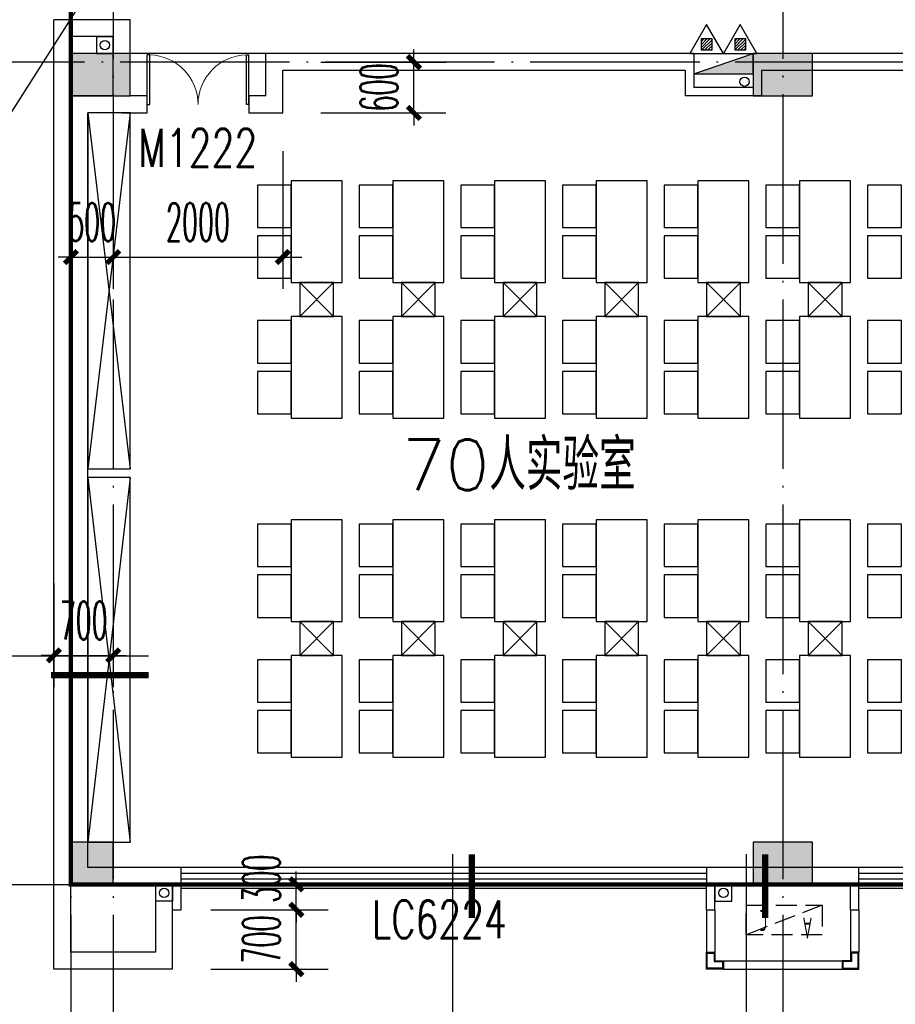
# Model space of a CAD drawing. Extents: x 1779708 to 7299578, y -1121471 to 88434.
# Tile 85 of 256: x 4322462 to 4332796, y -1062258 to -1050643. Entities that reach past the tile are written whole.
import ezdxf

# ---------------------------------------------------------------- set-up
doc = ezdxf.new("R2010")
doc.units = 0
doc.header["$LTSCALE"] = 1000
doc.header["$MEASUREMENT"] = 0
doc.linetypes.add('DASH', pattern=[0.35, 0.25, -0.1])
doc.linetypes.add('DOTE', pattern=[2.42, 2, -0.2, 0.02, -0.2])
doc.layers.get('0').update_dxf_attribs({"linetype": 'CONTINUOUS'})
doc.layers.get('Defpoints').update_dxf_attribs({"linetype": 'CONTINUOUS'})
for name, color, linetype in [('11111111111111111111111111111', 50, 'DASH'), ('DIM_IDEN', 3, 'CONTINUOUS'), ('DIM_LEAD', 3, 'CONTINUOUS'), ('DIM_污水', 3, 'CONTINUOUS'), ('DOTE', 1, 'DOTE'), ('EQUIP_灭火器', 7, 'CONTINUOUS'), ('FUR', 9, 'CONTINUOUS'), ('P_PS_DIM', 1, 'CONTINUOUS'), ('PUB_DIM', 3, 'CONTINUOUS'), ('PUB_TEXT', 7, 'CONTINUOUS'), ('SPACE', 7, 'CONTINUOUS'), ('WALL', 255, 'CONTINUOUS'), ('WINDOW', 2, 'CONTINUOUS'), ('WINDOW_TEXT', 7, 'CONTINUOUS'), ('墙柱', 2, 'CONTINUOUS'), ('室外构件', 4, 'CONTINUOUS'), ('建筑', 31, 'CONTINUOUS'), ('看线', 3, 'CONTINUOUS'), ('空调机位表示', 70, 'CONTINUOUS')]:
    doc.layers.add(name, color=color, linetype=linetype)
doc.styles.add('_TCH_DIM', font='SIMPLEX.shx', dxfattribs={"width": 0.7, "bigfont": 'GBCBIG.shx'})
doc.styles.add('_TCH_DIM_T3', font='SIMPLEX.shx', dxfattribs={"width": 0.494118, "bigfont": 'GBCBIG.shx'})
doc.styles.add('_TCH_SPACE', font='SIMPLEX', dxfattribs={"height": 5, "bigfont": 'GBCBIG'})
doc.styles.add('_TCH_WINDOW', font='SIMPLEX', dxfattribs={"height": 3.5, "bigfont": 'GBCBIG'})
doc.styles.get("Standard").update_dxf_attribs({"font": 'GBENOR', "bigfont": 'GBCBIG'})
doc.dimstyles.new('_TCH_ARCH&&150', dxfattribs={"dimtxt": 446.25, "dimasz": 150, "dimexe": 375, "dimexo": 450, "dimgap": 189.375, "dimtad": 1, "dimdec": 0, "dimzin": 0, "dimdsep": 46, "dimtxsty": '_TCH_DIM_T3', "dimblk": 'ARCHTICK', "dimcen": 0.09, "dimdle": 225, "dimclrt": 7, "dimazin": 2, "dimtfac": 1, "dimtdec": 0, "dimtix": 1, "dimtmove": 2, "dimatfit": 3, "dimfxl": 250, "dimtolj": 1, "dimtzin": 0, "dimarcsym": 0})

# ---------------------------------------------------------------- blocks, each defined once
blk = doc.blocks.new('A$C159220C3')
at = {"layer": 'DOTE'}
for p, q in [((9200, 149200), (9200, 7200)), ((9700, 149200), (9700, 7200)), ((17600, 149200), (17600, 7200)), ((86800, 18900), (7200, 18900)), ((7200, 9200), (86800, 9200))]:
    blk.add_line(p, q, dxfattribs=at)
blk = doc.blocks.new('A$C55827B77')
at = {"layer": 'FUR', "color": 9}
for points in [[(6900, 6300), (7300, 6300), (7300, 6800), (6900, 6800)], [(8100, 6850), (7500, 6850), (7500, 5650), (8100, 5650)], [(8100, 6300), (8500, 6300), (8500, 6800), (8100, 6800)], [(9300, 6850), (8700, 6850), (8700, 5650), (9300, 5650)], [(9300, 6300), (9700, 6300), (9700, 6800), (9300, 6800)], [(10500, 6850), (9900, 6850), (9900, 5650), (10500, 5650)], [(10500, 6300), (10900, 6300), (10900, 6800), (10500, 6800)], [(11700, 6850), (11100, 6850), (11100, 5650), (11700, 5650)], [(11700, 6300), (12100, 6300), (12100, 6800), (11700, 6800)], [(12900, 6850), (12300, 6850), (12300, 5650), (12900, 5650)], [(12900, 6300), (13300, 6300), (13300, 6800), (12900, 6800)], [(14100, 6850), (13500, 6850), (13500, 5650), (14100, 5650)], [(14100, 6300), (14500, 6300), (14500, 6800), (14100, 6800)], [(6900, 5700), (7300, 5700), (7300, 6200), (6900, 6200)], [(8100, 5700), (8500, 5700), (8500, 6200), (8100, 6200)], [(9300, 5700), (9700, 5700), (9700, 6200), (9300, 6200)], [(10500, 5700), (10900, 5700), (10900, 6200), (10500, 6200)], [(11700, 5700), (12100, 5700), (12100, 6200), (11700, 6200)], [(12900, 5700), (13300, 5700), (13300, 6200), (12900, 6200)], [(14100, 5700), (14500, 5700), (14500, 6200), (14100, 6200)], [(8100, 5250), (7500, 5250), (7500, 4050), (8100, 4050)], [(9300, 5250), (8700, 5250), (8700, 4050), (9300, 4050)], [(10500, 5250), (9900, 5250), (9900, 4050), (10500, 4050)], [(11700, 5250), (11100, 5250), (11100, 4050), (11700, 4050)], [(12900, 5250), (12300, 5250), (12300, 4050), (12900, 4050)], [(14100, 5250), (13500, 5250), (13500, 4050), (14100, 4050)], [(6900, 4700), (7300, 4700), (7300, 5200), (6900, 5200)], [(8100, 4700), (8500, 4700), (8500, 5200), (8100, 5200)], [(9300, 4700), (9700, 4700), (9700, 5200), (9300, 5200)], [(10500, 4700), (10900, 4700), (10900, 5200), (10500, 5200)], [(11700, 4700), (12100, 4700), (12100, 5200), (11700, 5200)], [(12900, 4700), (13300, 4700), (13300, 5200), (12900, 5200)], [(14100, 4700), (14500, 4700), (14500, 5200), (14100, 5200)], [(6900, 4100), (7300, 4100), (7300, 4600), (6900, 4600)], [(8100, 4100), (8500, 4100), (8500, 4600), (8100, 4600)], [(9300, 4100), (9700, 4100), (9700, 4600), (9300, 4600)], [(10500, 4100), (10900, 4100), (10900, 4600), (10500, 4600)], [(11700, 4100), (12100, 4100), (12100, 4600), (11700, 4600)], [(12900, 4100), (13300, 4100), (13300, 4600), (12900, 4600)], [(14100, 4100), (14500, 4100), (14500, 4600), (14100, 4600)], [(6900, 2300), (7300, 2300), (7300, 2800), (6900, 2800)], [(8100, 2850), (7500, 2850), (7500, 1650), (8100, 1650)], [(8100, 2300), (8500, 2300), (8500, 2800), (8100, 2800)], [(9300, 2850), (8700, 2850), (8700, 1650), (9300, 1650)], [(9300, 2300), (9700, 2300), (9700, 2800), (9300, 2800)], [(10500, 2850), (9900, 2850), (9900, 1650), (10500, 1650)], [(10500, 2300), (10900, 2300), (10900, 2800), (10500, 2800)], [(11700, 2850), (11100, 2850), (11100, 1650), (11700, 1650)], [(11700, 2300), (12100, 2300), (12100, 2800), (11700, 2800)], [(12900, 2850), (12300, 2850), (12300, 1650), (12900, 1650)], [(12900, 2300), (13300, 2300), (13300, 2800), (12900, 2800)], [(14100, 2850), (13500, 2850), (13500, 1650), (14100, 1650)], [(14100, 2300), (14500, 2300), (14500, 2800), (14100, 2800)], [(6900, 1700), (7300, 1700), (7300, 2200), (6900, 2200)], [(8100, 1700), (8500, 1700), (8500, 2200), (8100, 2200)], [(9300, 1700), (9700, 1700), (9700, 2200), (9300, 2200)], [(10500, 1700), (10900, 1700), (10900, 2200), (10500, 2200)], [(11700, 1700), (12100, 1700), (12100, 2200), (11700, 2200)], [(12900, 1700), (13300, 1700), (13300, 2200), (12900, 2200)], [(14100, 1700), (14500, 1700), (14500, 2200), (14100, 2200)], [(6900, 700), (7300, 700), (7300, 1200), (6900, 1200)], [(8100, 1250), (7500, 1250), (7500, 50), (8100, 50)], [(8100, 700), (8500, 700), (8500, 1200), (8100, 1200)], [(9300, 1250), (8700, 1250), (8700, 50), (9300, 50)], [(9300, 700), (9700, 700), (9700, 1200), (9300, 1200)], [(10500, 1250), (9900, 1250), (9900, 50), (10500, 50)], [(10500, 700), (10900, 700), (10900, 1200), (10500, 1200)], [(11700, 1250), (11100, 1250), (11100, 50), (11700, 50)], [(11700, 700), (12100, 700), (12100, 1200), (11700, 1200)], [(12900, 1250), (12300, 1250), (12300, 50), (12900, 50)], [(12900, 700), (13300, 700), (13300, 1200), (12900, 1200)], [(14100, 1250), (13500, 1250), (13500, 50), (14100, 50)], [(14100, 700), (14500, 700), (14500, 1200), (14100, 1200)], [(6900, 100), (7300, 100), (7300, 600), (6900, 600)], [(8100, 100), (8500, 100), (8500, 600), (8100, 600)], [(9300, 100), (9700, 100), (9700, 600), (9300, 600)], [(10500, 100), (10900, 100), (10900, 600), (10500, 600)], [(11700, 100), (12100, 100), (12100, 600), (11700, 600)], [(12900, 100), (13300, 100), (13300, 600), (12900, 600)], [(14100, 100), (14500, 100), (14500, 600), (14100, 600)]]:
    blk.add_lwpolyline(points, close=True, dxfattribs=at)
for points in [[(7600, 5650), (7600, 5250), (8000, 5250), (8000, 5650), (7600, 5650), (8000, 5250), (7600, 5250), (8000, 5650)], [(8800, 5650), (8800, 5250), (9200, 5250), (9200, 5650), (8800, 5650), (9200, 5250), (8800, 5250), (9200, 5650)], [(10000, 5650), (10000, 5250), (10400, 5250), (10400, 5650), (10000, 5650), (10400, 5250), (10000, 5250), (10400, 5650)], [(11200, 5650), (11200, 5250), (11600, 5250), (11600, 5650), (11200, 5650), (11600, 5250), (11200, 5250), (11600, 5650)], [(12400, 5650), (12400, 5250), (12800, 5250), (12800, 5650), (12400, 5650), (12800, 5250), (12400, 5250), (12800, 5650)], [(13600, 5650), (13600, 5250), (14000, 5250), (14000, 5650), (13600, 5650), (14000, 5250), (13600, 5250), (14000, 5650)], [(7600, 1650), (7600, 1250), (8000, 1250), (8000, 1650), (7600, 1650), (8000, 1250), (7600, 1250), (8000, 1650)], [(8800, 1650), (8800, 1250), (9200, 1250), (9200, 1650), (8800, 1650), (9200, 1250), (8800, 1250), (9200, 1650)], [(10000, 1650), (10000, 1250), (10400, 1250), (10400, 1650), (10000, 1650), (10400, 1250), (10000, 1250), (10400, 1650)], [(11200, 1650), (11200, 1250), (11600, 1250), (11600, 1650), (11200, 1650), (11600, 1250), (11200, 1250), (11600, 1650)], [(12400, 1650), (12400, 1250), (12800, 1250), (12800, 1650), (12400, 1650), (12800, 1250), (12400, 1250), (12800, 1650)], [(13600, 1650), (13600, 1250), (14000, 1250), (14000, 1650), (13600, 1650), (14000, 1250), (13600, 1250), (14000, 1650)]]:
    blk.add_lwpolyline(points, dxfattribs=at)
blk = doc.blocks.new('$TwtSys$00000545')
h = blk.add_hatch()
h.set_pattern_fill('ANSI31', color=256, scale=200, angle=180, style=0)
h.set_pattern_definition([(225, (199409.273, 63921.482), (17.6776695, -17.6776695), [])])
h.paths.add_polyline_path([(65, 174), (-65, 174), (-65, 44), (65, 44)])
for p, q in [((0, 344), (-198, 0)), ((198, 0), (0, 344)), ((-198, 0), (198, 0))]:
    blk.add_line(p, q)
blk.add_lwpolyline([(65, 174), (-65, 174), (-65, 44), (65, 44)], close=True)
blk = doc.blocks.new('A$C46E9187A')
at = {"layer": '空调机位表示', "linetype": 'DASH'}
blk.add_lwpolyline([(0, 0), (0, 350), (900, 350), (900, 0)], close=True, dxfattribs=at)
blk.add_lwpolyline([(0, 0), (900, 350)], dxfattribs=at)
at = {"layer": '空调机位表示', "width": 0.6}
for s, p in [('A', (118, 145)), ('C', (651, 55))]:
    blk.add_text(s, height=250, dxfattribs=at).set_placement(p)
blk = doc.blocks.new('a1')
at = {"layer": '11111111111111111111111111111'}
for p, q in [((59122, 49136), (59122, 48936)), ((59322, 49136), (59122, 49136)), ((59322, 48936), (59322, 49136)), ((59122, 48936), (59322, 48936))]:
    blk.add_line(p, q, dxfattribs=at)
blk = doc.blocks.new('$WINLIB2D$00000001')
at = {"color": 0}
for points in [[(-0.5, 0.5), (-0.5, -0.5)], [(-0.5, 0.5), (0.5, 0.5)], [(0.5, -0.5), (0.5, 0.5)], [(0.5, 0.1667), (-0.5, 0.1667)], [(0.5, -0.1667), (-0.5, -0.1667)], [(-0.5, -0.5), (0.5, -0.5)]]:
    blk.add_lwpolyline(points, dxfattribs=at)
blk = doc.blocks.new('_ArchTick')
at = {"color": 0, "linetype": 'ByBlock', "const_width": 0.4}
blk.add_lwpolyline([(-0.5, -0.5), (0.5, 0.5)], dxfattribs=at)
blk = doc.blocks.new('*D5411')
at = {"layer": 'Defpoints', "color": 0, "transparency": 16777216}
for p in [(4322867, -1056842), (4323567, -1056842), (4323567, -1058142)]:
    blk.add_point(p, dxfattribs=at)
at = {"layer": 'PUB_DIM', "color": 0, "lineweight": -2, "transparency": 16777216}
for p, q in [((4322867, -1057292), (4322867, -1058517)), ((4323567, -1057292), (4323567, -1058517)), ((4322867, -1058142), (4322717, -1058142)), ((4322867, -1058142), (4323567, -1058142)), ((4323567, -1058142), (4323717, -1058142))]:
    blk.add_line(p, q, dxfattribs=at)
at = {"layer": 'PUB_DIM', "color": 0, "lineweight": -2, "transparency": 16777216, "xscale": 150, "yscale": 150, "zscale": 150}
blk.add_blockref('_ArchTick', (4322867, -1058142), dxfattribs=at)
at = {"layer": 'PUB_DIM', "color": 0, "lineweight": -2, "transparency": 16777216, "xscale": 150, "yscale": 150, "zscale": 150, "rotation": 180}
blk.add_blockref('_ArchTick', (4323567, -1058142), dxfattribs=at)
at = {"layer": 'PUB_DIM', "color": 7, "transparency": 16777216, "insert": (4323217, -1057730), "char_height": 446.2, "attachment_point": 5, "style": '_TCH_DIM_T3'}
blk.add_mtext('\\A1;700', dxfattribs=at)
blk = doc.blocks.new('*D6473')
at = {"layer": 'Defpoints', "color": 0, "transparency": 16777216}
for p in [(4324267, -1061143), (4325727, -1061143), (4324267, -1061843)]:
    blk.add_point(p, dxfattribs=at)
at = {"layer": 'PUB_DIM', "color": 0, "lineweight": -2, "transparency": 16777216}
for p, q in [((4325727, -1061143), (4325727, -1060993)), ((4324717, -1061143), (4326102, -1061143)), ((4325727, -1061843), (4325727, -1061143)), ((4324717, -1061843), (4326102, -1061843)), ((4325727, -1061843), (4325727, -1061993))]:
    blk.add_line(p, q, dxfattribs=at)
at = {"layer": 'PUB_DIM', "color": 0, "lineweight": -2, "transparency": 16777216, "xscale": 150, "yscale": 150, "zscale": 150}
for p, rotation in [((4325727, -1061143), 270), ((4325727, -1061843), 90)]:
    blk.add_blockref('_ArchTick', p, dxfattribs=dict(at, rotation=rotation))
at = {"layer": 'PUB_DIM', "color": 7, "transparency": 16777216, "insert": (4325314, -1061493), "char_height": 446.2, "attachment_point": 5, "rotation": 90, "style": '_TCH_DIM_T3'}
blk.add_mtext('\\A1;700', dxfattribs=at)
blk = doc.blocks.new('*D6474')
at = {"layer": 'Defpoints', "color": 0, "transparency": 16777216}
for p in [(4324267, -1060843), (4325727, -1060843), (4324267, -1061143)]:
    blk.add_point(p, dxfattribs=at)
at = {"layer": 'PUB_DIM', "color": 0, "lineweight": -2, "transparency": 16777216}
for p, q in [((4325727, -1060843), (4325727, -1060693)), ((4324717, -1060843), (4326102, -1060843)), ((4325727, -1061143), (4325727, -1060843)), ((4324717, -1061143), (4326102, -1061143)), ((4325727, -1061143), (4325727, -1061293))]:
    blk.add_line(p, q, dxfattribs=at)
at = {"layer": 'PUB_DIM', "color": 0, "lineweight": -2, "transparency": 16777216, "xscale": 150, "yscale": 150, "zscale": 150}
for p, rotation in [((4325727, -1060843), 270), ((4325727, -1061143), 90)]:
    blk.add_blockref('_ArchTick', p, dxfattribs=dict(at, rotation=rotation))
at = {"layer": 'PUB_DIM', "color": 7, "transparency": 16777216, "insert": (4325314, -1060777), "char_height": 446.2, "attachment_point": 5, "rotation": 90, "style": '_TCH_DIM_T3'}
blk.add_mtext('\\A1;300', dxfattribs=at)
blk = doc.blocks.new('$DorLib2D$00000002')
for p, q in [((-0.5, 0), (-0.5, 0.4875)), ((-0.475, 0.4875), (-0.5, 0.4875)), ((-0.475, 0), (-0.475, 0.4875)), ((0.475, 0), (0.475, 0.4875)), ((0.475, 0.4875), (0.5, 0.4875)), ((0.5, 0), (0.5, 0.4875)), ((-0.5, 0), (-0.475, 0)), ((0.5, 0), (0.475, 0))]:
    blk.add_line(p, q)
at = {"lineweight": 13}
for centre, start, end in [((-0.4875, 0), 0, 88.53072), ((0.4875, 0), 91.46928, 180)]:
    blk.add_arc(centre, 0.4875, start, end, dxfattribs=at)
blk = doc.blocks.new('*D6685')
at = {"layer": 'Defpoints', "color": 0, "transparency": 16777216}
for p in [(4323567, -1051743), (4325567, -1051743), (4325567, -1053443)]:
    blk.add_point(p, dxfattribs=at)
at = {"layer": 'PUB_DIM', "color": 0, "lineweight": -2, "transparency": 16777216}
for p, q in [((4323567, -1052193), (4323567, -1053818)), ((4325567, -1052193), (4325567, -1053818)), ((4323342, -1053443), (4325792, -1053443))]:
    blk.add_line(p, q, dxfattribs=at)
at = {"layer": 'PUB_DIM', "color": 0, "lineweight": -2, "transparency": 16777216, "xscale": 150, "yscale": 150, "zscale": 150, "rotation": 180}
blk.add_blockref('_ArchTick', (4323567, -1053443), dxfattribs=at)
at = {"layer": 'PUB_DIM', "color": 0, "lineweight": -2, "transparency": 16777216, "xscale": 150, "yscale": 150, "zscale": 150}
blk.add_blockref('_ArchTick', (4325567, -1053443), dxfattribs=at)
at = {"layer": 'PUB_DIM', "color": 7, "transparency": 16777216, "insert": (4324567, -1053031), "char_height": 446.2, "attachment_point": 5, "style": '_TCH_DIM_T3'}
blk.add_mtext('\\A1;2000', dxfattribs=at)
blk = doc.blocks.new('*D6686')
at = {"layer": 'Defpoints', "color": 0, "transparency": 16777216}
for p in [(4323067, -1051743), (4323567, -1051743), (4323567, -1053443)]:
    blk.add_point(p, dxfattribs=at)
at = {"layer": 'PUB_DIM', "color": 0, "lineweight": -2, "transparency": 16777216}
for p, q in [((4323067, -1052193), (4323067, -1053818)), ((4323567, -1052193), (4323567, -1053818)), ((4323067, -1053443), (4322917, -1053443)), ((4323067, -1053443), (4323567, -1053443)), ((4323567, -1053443), (4323717, -1053443))]:
    blk.add_line(p, q, dxfattribs=at)
at = {"layer": 'PUB_DIM', "color": 0, "lineweight": -2, "transparency": 16777216, "xscale": 150, "yscale": 150, "zscale": 150}
blk.add_blockref('_ArchTick', (4323067, -1053443), dxfattribs=at)
at = {"layer": 'PUB_DIM', "color": 0, "lineweight": -2, "transparency": 16777216, "xscale": 150, "yscale": 150, "zscale": 150, "rotation": 180}
blk.add_blockref('_ArchTick', (4323567, -1053443), dxfattribs=at)
at = {"layer": 'PUB_DIM', "color": 7, "transparency": 16777216, "insert": (4323317, -1053031), "char_height": 446.2, "attachment_point": 5, "style": '_TCH_DIM_T3'}
blk.add_mtext('\\A1;500', dxfattribs=at)
blk = doc.blocks.new('*D6687')
at = {"layer": 'Defpoints', "color": 0, "transparency": 16777216}
for p in [(4325567, -1051143), (4327115, -1051143), (4325567, -1051743)]:
    blk.add_point(p, dxfattribs=at)
at = {"layer": 'PUB_DIM', "color": 0, "lineweight": -2, "transparency": 16777216}
for p, q in [((4327115, -1051143), (4327115, -1050993)), ((4326017, -1051143), (4327490, -1051143)), ((4327115, -1051743), (4327115, -1051143)), ((4326017, -1051743), (4327490, -1051743)), ((4327115, -1051743), (4327115, -1051893))]:
    blk.add_line(p, q, dxfattribs=at)
at = {"layer": 'PUB_DIM', "color": 0, "lineweight": -2, "transparency": 16777216, "xscale": 150, "yscale": 150, "zscale": 150}
for p, rotation in [((4327115, -1051143), 270), ((4327115, -1051743), 90)]:
    blk.add_blockref('_ArchTick', p, dxfattribs=dict(at, rotation=rotation))
at = {"layer": 'PUB_DIM', "color": 7, "transparency": 16777216, "insert": (4326703, -1051443), "char_height": 446.2, "attachment_point": 5, "rotation": 90, "style": '_TCH_DIM_T3'}
blk.add_mtext('\\A1;600', dxfattribs=at)

msp = doc.modelspace()

# ---------------------------------------------------------------- hatches: boundary and pattern name
at = {"layer": '墙柱'}
h = msp.add_hatch(color=256, dxfattribs=at)
h.paths.add_polyline_path([(4323067.1, -1009843.3), (4324067.1, -1009843.3), (4324067.1, -1010343.3), (4323067.1, -1010343.3)])
h.paths.add_polyline_path([(4323067.1, -1016093.3), (4324067.1, -1016093.3), (4324067.1, -1016593.3), (4323067.1, -1016593.3)])
h.paths.add_polyline_path([(4323067.1, -1022643.3), (4324067.1, -1022643.3), (4324067.1, -1023143.3), (4323067.1, -1023143.3)])
h.paths.add_polyline_path([(4397967.1, -1051543.3), (4398667.1, -1051543.3), (4398667.1, -1051043.3), (4397967.1, -1051043.3)])
h.paths.add_polyline_path([(4347917.1, -1019143.3), (4348617.1, -1019143.3), (4348617.1, -1019643.3), (4347917.1, -1019643.3)])
h.paths.add_polyline_path([(4389917.1, -1051543.3), (4390617.1, -1051543.3), (4390617.1, -1051043.3), (4389917.1, -1051043.3)])
h.paths.add_polyline_path([(4347917.1, -1051543.3), (4348617.1, -1051543.3), (4348617.1, -1051043.3), (4347917.1, -1051043.3)])
h.paths.add_polyline_path([(4323567.1, -1028493.3), (4324067.1, -1028493.3), (4324067.1, -1028993.3), (4323567.1, -1028993.3)])
h.paths.add_polyline_path([(4350197.1, -1045743.3), (4350197.1, -1045443.3), (4349297.1, -1045443.3), (4349297.1, -1045743.3)])
h.paths.add_polyline_path([(4377567.1, -1060843.3), (4378067.1, -1060843.3), (4378067.1, -1060343.3), (4377567.1, -1060343.3)])
h.paths.add_polyline_path([(4339667.1, -1009843.3), (4340167.1, -1009843.3), (4340167.1, -1010343.3), (4339667.1, -1010343.3)])
h.paths.add_polyline_path([(4347967.1, -1009843.3), (4348567.1, -1009843.3), (4348567.1, -1010343.3), (4347967.1, -1010343.3)])
h.paths.add_polyline_path([(4365067.1, -1019043.3), (4365667.1, -1019043.3), (4365667.1, -1019643.3), (4365067.1, -1019643.3)])
h.paths.add_polyline_path([(4381567.1, -1027843.3), (4382167.1, -1027843.3), (4382167.1, -1028443.3), (4381567.1, -1028443.3)])
h.paths.add_polyline_path([(4336067.1, -1015993.3), (4336567.1, -1015993.3), (4336567.1, -1016693.3), (4336067.1, -1016693.3)])
h.paths.add_polyline_path([(4389767.1, -1023743.3), (4390267.1, -1023743.3), (4390267.1, -1024243.3), (4389767.1, -1024243.3)])
h.paths.add_polyline_path([(4339567.1, -1048043.3), (4340167.1, -1048043.3), (4340167.1, -1047543.3), (4339567.1, -1047543.3)])
h.paths.add_polyline_path([(4343767.1, -1041443.3), (4344267.1, -1041443.3), (4344267.1, -1040943.3), (4343767.1, -1040943.3)])
h.paths.add_polyline_path([(4343767.1, -1034843.3), (4344267.1, -1034843.3), (4344267.1, -1034343.3), (4343767.1, -1034343.3)])
h.paths.add_polyline_path([(4336067.1, -1029093.3), (4336567.1, -1029093.3), (4336567.1, -1028393.3), (4336067.1, -1028393.3)])
h.paths.add_polyline_path([(4343767.1, -1022643.3), (4344267.1, -1022643.3), (4344267.1, -1023143.3), (4343767.1, -1023143.3)])
h.paths.add_polyline_path([(4336067.1, -1009843.3), (4336567.1, -1009843.3), (4336567.1, -1010343.3), (4336067.1, -1010343.3)])
h.paths.add_polyline_path([(4377967.1, -1036343.3), (4377467.1, -1036343.3), (4377467.1, -1035843.3), (4377967.1, -1035843.3)])
h.paths.add_polyline_path([(4397967.1, -1019143.3), (4398667.1, -1019143.3), (4398667.1, -1019643.3), (4397967.1, -1019643.3)])
h.paths.add_polyline_path([(4331467.1, -1048043.3), (4331967.1, -1048043.3), (4331967.1, -1047543.3), (4331467.1, -1047543.3)])
h.paths.add_polyline_path([(4389917.1, -1036443.3), (4390617.1, -1036443.3), (4390617.1, -1035843.3), (4389917.1, -1035843.3)])
h.paths.add_polyline_path([(4397967.1, -1035843.3), (4398667.1, -1035843.3), (4398667.1, -1036443.3), (4397967.1, -1036443.3)])
h.paths.add_polyline_path([(4381567.1, -1035843.3), (4382167.1, -1035843.3), (4382167.1, -1036443.3), (4381567.1, -1036443.3)])
h.paths.add_polyline_path([(4389767.1, -1027943.3), (4390267.1, -1027943.3), (4390267.1, -1028443.3), (4389767.1, -1028443.3)])
h.paths.add_polyline_path([(4377467.1, -1027943.3), (4377967.1, -1027943.3), (4377967.1, -1028443.3), (4377467.1, -1028443.3)])
h.paths.add_polyline_path([(4373217.1, -1048043.3), (4373717.1, -1048043.3), (4373717.1, -1047543.3), (4373217.1, -1047543.3)])
h.paths.add_polyline_path([(4369267.1, -1009843.3), (4369767.1, -1009843.3), (4369767.1, -1010343.3), (4369267.1, -1010343.3)])
h.paths.add_polyline_path([(4365567.1, -1022643.3), (4365067.1, -1022643.3), (4365067.1, -1023143.3), (4365567.1, -1023143.3)])
h.paths.add_polyline_path([(4365567.1, -1009843.3), (4365067.1, -1009843.3), (4365067.1, -1010343.3), (4365567.1, -1010343.3)])
h.paths.add_polyline_path([(4347967.1, -1022643.3), (4348467.1, -1022643.3), (4348467.1, -1023143.3), (4347967.1, -1023143.3)])
h.paths.add_polyline_path([(4343767.1, -1028993.3), (4344267.1, -1028993.3), (4344267.1, -1028493.3), (4343767.1, -1028493.3)])
h.paths.add_polyline_path([(4336067.1, -1023343.3), (4336567.1, -1023343.3), (4336567.1, -1022643.3), (4336067.1, -1022643.3)])
h.paths.add_polyline_path([(4339567.1, -1034843.3), (4340167.1, -1034843.3), (4340167.1, -1034343.3), (4339567.1, -1034343.3)])
h.paths.add_polyline_path([(4331167.1, -1034843.3), (4331767.1, -1034843.3), (4331767.1, -1034343.3), (4331167.1, -1034343.3)])
h.paths.add_polyline_path([(4323067.1, -1034843.3), (4324067.1, -1034843.3), (4324067.1, -1034343.3), (4323067.1, -1034343.3)])
h.paths.add_polyline_path([(4339567.1, -1041543.3), (4340167.1, -1041543.3), (4340167.1, -1040943.3), (4339567.1, -1040943.3)])
h.paths.add_polyline_path([(4331467.1, -1041543.3), (4331967.1, -1041543.3), (4331967.1, -1040943.3), (4331467.1, -1040943.3)])
h.paths.add_polyline_path([(4397967.1, -1022343.3), (4398667.1, -1022343.3), (4398667.1, -1022843.3), (4397967.1, -1022843.3)])
h.paths.add_polyline_path([(4398167.1, -1009843.3), (4398667.1, -1009843.3), (4398667.1, -1010343.3), (4398167.1, -1010343.3)])
h.paths.add_polyline_path([(4389917.1, -1018943.3), (4390617.1, -1018943.3), (4390617.1, -1019643.3), (4389917.1, -1019643.3)])
h.paths.add_polyline_path([(4389867.1, -1009843.3), (4390667.1, -1009843.3), (4390667.1, -1010343.3), (4389867.1, -1010343.3)])
h.paths.add_polyline_path([(4381517.1, -1018943.3), (4382217.1, -1018943.3), (4382217.1, -1019643.3), (4381517.1, -1019643.3)])
h.paths.add_polyline_path([(4381567.1, -1009843.3), (4382167.1, -1009843.3), (4382167.1, -1010343.3), (4381567.1, -1010343.3)])
h.paths.add_polyline_path([(4373217.1, -1022643.3), (4373717.1, -1022643.3), (4373717.1, -1023143.3), (4373217.1, -1023143.3)])
h.paths.add_polyline_path([(4373117.1, -1019143.3), (4373817.1, -1019143.3), (4373817.1, -1019643.3), (4373117.1, -1019643.3)])
h.paths.add_polyline_path([(4373217.1, -1009843.3), (4373717.1, -1009843.3), (4373717.1, -1010343.3), (4373217.1, -1010343.3)])
h.paths.add_polyline_path([(4356167.1, -1022643.3), (4356667.1, -1022643.3), (4356667.1, -1023143.3), (4356167.1, -1023143.3)])
h.paths.add_polyline_path([(4356067.1, -1019043.3), (4356667.1, -1019043.3), (4356667.1, -1019643.3), (4356067.1, -1019643.3)])
h.paths.add_polyline_path([(4339567.1, -1019043.3), (4340167.1, -1019043.3), (4340167.1, -1019643.3), (4339567.1, -1019643.3)])
h.paths.add_polyline_path([(4356167.1, -1009843.3), (4356667.1, -1009843.3), (4356667.1, -1010343.3), (4356167.1, -1010343.3)])
h.paths.add_polyline_path([(4389917.1, -1048043.3), (4390617.1, -1048043.3), (4390617.1, -1047443.3), (4389917.1, -1047443.3)])
h.paths.add_polyline_path([(4397967.1, -1060843.3), (4398667.1, -1060843.3), (4398667.1, -1060343.3), (4397967.1, -1060343.3)])
h.paths.add_polyline_path([(4389967.1, -1060843.3), (4390567.1, -1060843.3), (4390567.1, -1060343.3), (4389967.1, -1060343.3)])
h.paths.add_polyline_path([(4381567.1, -1048043.3), (4382167.1, -1048043.3), (4382167.1, -1047443.3), (4381567.1, -1047443.3)])
h.paths.add_polyline_path([(4381517.1, -1051543.3), (4382217.1, -1051543.3), (4382217.1, -1051043.3), (4381517.1, -1051043.3)])
h.paths.add_polyline_path([(4381617.1, -1060843.3), (4382117.1, -1060843.3), (4382117.1, -1060343.3), (4381617.1, -1060343.3)])
h.paths.add_polyline_path([(4373167.1, -1051643.3), (4373767.1, -1051643.3), (4373767.1, -1051043.3), (4373167.1, -1051043.3)])
h.paths.add_polyline_path([(4373167.1, -1060843.3), (4373767.1, -1060843.3), (4373767.1, -1060343.3), (4373167.1, -1060343.3)])
h.paths.add_polyline_path([(4365067.1, -1048043.3), (4365567.1, -1048043.3), (4365567.1, -1047543.3), (4365067.1, -1047543.3)])
h.paths.add_polyline_path([(4365067.1, -1051643.3), (4365667.1, -1051643.3), (4365667.1, -1051043.3), (4365067.1, -1051043.3)])
h.paths.add_polyline_path([(4356167.1, -1048043.3), (4356667.1, -1048043.3), (4356667.1, -1047543.3), (4356167.1, -1047543.3)])
h.paths.add_polyline_path([(4348127.1, -1048043.3), (4348727.1, -1048043.3), (4348727.1, -1047643.3), (4348127.1, -1047643.3)])
h.paths.add_polyline_path([(4356067.1, -1051643.3), (4356667.1, -1051643.3), (4356667.1, -1051043.3), (4356067.1, -1051043.3)])
h.paths.add_polyline_path([(4323067.1, -1048343.3), (4323767.1, -1048343.3), (4323767.1, -1047843.3), (4323067.1, -1047843.3)])
h.paths.add_polyline_path([(4323067.1, -1051543.3), (4323767.1, -1051543.3), (4323767.1, -1051043.3), (4323067.1, -1051043.3)])
h.paths.add_polyline_path([(4331117.1, -1051543.3), (4331817.1, -1051543.3), (4331817.1, -1051043.3), (4331117.1, -1051043.3)])
h.paths.add_polyline_path([(4339567.1, -1051643.3), (4340167.1, -1051643.3), (4340167.1, -1051043.3), (4339567.1, -1051043.3)])
h.paths.add_polyline_path([(4365067.1, -1060843.3), (4365567.1, -1060843.3), (4365567.1, -1060343.3), (4365067.1, -1060343.3)])
h.paths.add_polyline_path([(4356167.1, -1060843.3), (4356667.1, -1060843.3), (4356667.1, -1060343.3), (4356167.1, -1060343.3)])
h.paths.add_polyline_path([(4347967.1, -1060843.3), (4348567.1, -1060843.3), (4348567.1, -1060343.3), (4347967.1, -1060343.3)])
h.paths.add_polyline_path([(4339567.1, -1060843.3), (4340167.1, -1060843.3), (4340167.1, -1060343.3), (4339567.1, -1060343.3)])
h.paths.add_polyline_path([(4331117.1, -1060843.3), (4331817.1, -1060843.3), (4331817.1, -1060343.3), (4331117.1, -1060343.3)])
h.paths.add_polyline_path([(4323067.1, -1060843.3), (4323567.1, -1060843.3), (4323567.1, -1060343.3), (4323067.1, -1060343.3)])
h.paths.add_polyline_path([(4397967.1, -1048043.3), (4398667.1, -1048043.3), (4398667.1, -1047443.3), (4397967.1, -1047443.3)])
h.paths.add_polyline_path([(4323067.1, -973843.3), (4324067.1, -973843.3), (4324067.1, -973343.3), (4323067.1, -973343.3)])
h.paths.add_polyline_path([(4323067.1, -967593.3), (4324067.1, -967593.3), (4324067.1, -967093.3), (4323067.1, -967093.3)])
h.paths.add_polyline_path([(4323067.1, -961043.3), (4324067.1, -961043.3), (4324067.1, -960543.3), (4323067.1, -960543.3)])
h.paths.add_polyline_path([(4397967.1, -932143.3), (4398667.1, -932143.3), (4398667.1, -932643.3), (4397967.1, -932643.3)])
h.paths.add_polyline_path([(4347917.1, -964543.3), (4348617.1, -964543.3), (4348617.1, -964043.3), (4347917.1, -964043.3)])
h.paths.add_polyline_path([(4389917.1, -932143.3), (4390617.1, -932143.3), (4390617.1, -932643.3), (4389917.1, -932643.3)])
h.paths.add_polyline_path([(4347917.1, -932143.3), (4348617.1, -932143.3), (4348617.1, -932643.3), (4347917.1, -932643.3)])
h.paths.add_polyline_path([(4323567.1, -955193.3), (4324067.1, -955193.3), (4324067.1, -954693.3), (4323567.1, -954693.3)])
h.paths.add_polyline_path([(4350197.1, -937943.3), (4350197.1, -938243.3), (4349297.1, -938243.3), (4349297.1, -937943.3)])
h.paths.add_polyline_path([(4377567.1, -922843.3), (4378067.1, -922843.3), (4378067.1, -923343.3), (4377567.1, -923343.3)])
h.paths.add_polyline_path([(4339667.1, -973843.3), (4340167.1, -973843.3), (4340167.1, -973343.3), (4339667.1, -973343.3)])
h.paths.add_polyline_path([(4347967.1, -973843.3), (4348567.1, -973843.3), (4348567.1, -973343.3), (4347967.1, -973343.3)])
h.paths.add_polyline_path([(4365067.1, -964643.3), (4365667.1, -964643.3), (4365667.1, -964043.3), (4365067.1, -964043.3)])
h.paths.add_polyline_path([(4381567.1, -955843.3), (4382167.1, -955843.3), (4382167.1, -955243.3), (4381567.1, -955243.3)])
h.paths.add_polyline_path([(4336067.1, -967693.3), (4336567.1, -967693.3), (4336567.1, -966993.3), (4336067.1, -966993.3)])
h.paths.add_polyline_path([(4389767.1, -959943.3), (4390267.1, -959943.3), (4390267.1, -959443.3), (4389767.1, -959443.3)])
h.paths.add_polyline_path([(4339567.1, -935643.3), (4340167.1, -935643.3), (4340167.1, -936143.3), (4339567.1, -936143.3)])
h.paths.add_polyline_path([(4343767.1, -942243.3), (4344267.1, -942243.3), (4344267.1, -942743.3), (4343767.1, -942743.3)])
h.paths.add_polyline_path([(4343767.1, -948843.3), (4344267.1, -948843.3), (4344267.1, -949343.3), (4343767.1, -949343.3)])
h.paths.add_polyline_path([(4336067.1, -954593.3), (4336567.1, -954593.3), (4336567.1, -955293.3), (4336067.1, -955293.3)])
h.paths.add_polyline_path([(4343767.1, -961043.3), (4344267.1, -961043.3), (4344267.1, -960543.3), (4343767.1, -960543.3)])
h.paths.add_polyline_path([(4336067.1, -973843.3), (4336567.1, -973843.3), (4336567.1, -973343.3), (4336067.1, -973343.3)])
h.paths.add_polyline_path([(4377967.1, -947343.3), (4377467.1, -947343.3), (4377467.1, -947843.3), (4377967.1, -947843.3)])
h.paths.add_polyline_path([(4397967.1, -964543.3), (4398667.1, -964543.3), (4398667.1, -964043.3), (4397967.1, -964043.3)])
h.paths.add_polyline_path([(4331467.1, -935643.3), (4331967.1, -935643.3), (4331967.1, -936143.3), (4331467.1, -936143.3)])
h.paths.add_polyline_path([(4389917.1, -947243.3), (4390617.1, -947243.3), (4390617.1, -947843.3), (4389917.1, -947843.3)])
h.paths.add_polyline_path([(4397967.1, -947843.3), (4398667.1, -947843.3), (4398667.1, -947243.3), (4397967.1, -947243.3)])
h.paths.add_polyline_path([(4381567.1, -947843.3), (4382167.1, -947843.3), (4382167.1, -947243.3), (4381567.1, -947243.3)])
h.paths.add_polyline_path([(4389767.1, -955743.3), (4390267.1, -955743.3), (4390267.1, -955243.3), (4389767.1, -955243.3)])
h.paths.add_polyline_path([(4377467.1, -955743.3), (4377967.1, -955743.3), (4377967.1, -955243.3), (4377467.1, -955243.3)])
h.paths.add_polyline_path([(4373217.1, -935643.3), (4373717.1, -935643.3), (4373717.1, -936143.3), (4373217.1, -936143.3)])
h.paths.add_polyline_path([(4369267.1, -973843.3), (4369767.1, -973843.3), (4369767.1, -973343.3), (4369267.1, -973343.3)])
h.paths.add_polyline_path([(4365567.1, -961043.3), (4365067.1, -961043.3), (4365067.1, -960543.3), (4365567.1, -960543.3)])
h.paths.add_polyline_path([(4365567.1, -973843.3), (4365067.1, -973843.3), (4365067.1, -973343.3), (4365567.1, -973343.3)])
h.paths.add_polyline_path([(4347967.1, -961043.3), (4348467.1, -961043.3), (4348467.1, -960543.3), (4347967.1, -960543.3)])
h.paths.add_polyline_path([(4343767.1, -954693.3), (4344267.1, -954693.3), (4344267.1, -955193.3), (4343767.1, -955193.3)])
h.paths.add_polyline_path([(4336067.1, -960343.3), (4336567.1, -960343.3), (4336567.1, -961043.3), (4336067.1, -961043.3)])
h.paths.add_polyline_path([(4339567.1, -948843.3), (4340167.1, -948843.3), (4340167.1, -949343.3), (4339567.1, -949343.3)])
h.paths.add_polyline_path([(4331167.1, -948843.3), (4331767.1, -948843.3), (4331767.1, -949343.3), (4331167.1, -949343.3)])
h.paths.add_polyline_path([(4323067.1, -948843.3), (4324067.1, -948843.3), (4324067.1, -949343.3), (4323067.1, -949343.3)])
h.paths.add_polyline_path([(4339567.1, -942143.3), (4340167.1, -942143.3), (4340167.1, -942743.3), (4339567.1, -942743.3)])
h.paths.add_polyline_path([(4331467.1, -942143.3), (4331967.1, -942143.3), (4331967.1, -942743.3), (4331467.1, -942743.3)])
h.paths.add_polyline_path([(4397967.1, -961343.3), (4398667.1, -961343.3), (4398667.1, -960843.3), (4397967.1, -960843.3)])
h.paths.add_polyline_path([(4398167.1, -973843.3), (4398667.1, -973843.3), (4398667.1, -973343.3), (4398167.1, -973343.3)])
h.paths.add_polyline_path([(4389917.1, -964743.3), (4390617.1, -964743.3), (4390617.1, -964043.3), (4389917.1, -964043.3)])
h.paths.add_polyline_path([(4389867.1, -973843.3), (4390667.1, -973843.3), (4390667.1, -973343.3), (4389867.1, -973343.3)])
h.paths.add_polyline_path([(4381517.1, -964743.3), (4382217.1, -964743.3), (4382217.1, -964043.3), (4381517.1, -964043.3)])
h.paths.add_polyline_path([(4381567.1, -973843.3), (4382167.1, -973843.3), (4382167.1, -973343.3), (4381567.1, -973343.3)])
h.paths.add_polyline_path([(4373217.1, -961043.3), (4373717.1, -961043.3), (4373717.1, -960543.3), (4373217.1, -960543.3)])
h.paths.add_polyline_path([(4373117.1, -964543.3), (4373817.1, -964543.3), (4373817.1, -964043.3), (4373117.1, -964043.3)])
h.paths.add_polyline_path([(4373217.1, -973843.3), (4373717.1, -973843.3), (4373717.1, -973343.3), (4373217.1, -973343.3)])
h.paths.add_polyline_path([(4356167.1, -961043.3), (4356667.1, -961043.3), (4356667.1, -960543.3), (4356167.1, -960543.3)])
h.paths.add_polyline_path([(4356067.1, -964643.3), (4356667.1, -964643.3), (4356667.1, -964043.3), (4356067.1, -964043.3)])
h.paths.add_polyline_path([(4339567.1, -964643.3), (4340167.1, -964643.3), (4340167.1, -964043.3), (4339567.1, -964043.3)])
h.paths.add_polyline_path([(4356167.1, -973843.3), (4356667.1, -973843.3), (4356667.1, -973343.3), (4356167.1, -973343.3)])
h.paths.add_polyline_path([(4389917.1, -935643.3), (4390617.1, -935643.3), (4390617.1, -936243.3), (4389917.1, -936243.3)])
h.paths.add_polyline_path([(4397967.1, -922843.3), (4398667.1, -922843.3), (4398667.1, -923343.3), (4397967.1, -923343.3)])
h.paths.add_polyline_path([(4389967.1, -922843.3), (4390567.1, -922843.3), (4390567.1, -923343.3), (4389967.1, -923343.3)])
h.paths.add_polyline_path([(4381567.1, -935643.3), (4382167.1, -935643.3), (4382167.1, -936243.3), (4381567.1, -936243.3)])
h.paths.add_polyline_path([(4381517.1, -932143.3), (4382217.1, -932143.3), (4382217.1, -932643.3), (4381517.1, -932643.3)])
h.paths.add_polyline_path([(4381617.1, -922843.3), (4382117.1, -922843.3), (4382117.1, -923343.3), (4381617.1, -923343.3)])
h.paths.add_polyline_path([(4373167.1, -932043.3), (4373767.1, -932043.3), (4373767.1, -932643.3), (4373167.1, -932643.3)])
h.paths.add_polyline_path([(4373167.1, -922843.3), (4373767.1, -922843.3), (4373767.1, -923343.3), (4373167.1, -923343.3)])
h.paths.add_polyline_path([(4365067.1, -935643.3), (4365567.1, -935643.3), (4365567.1, -936143.3), (4365067.1, -936143.3)])
h.paths.add_polyline_path([(4365067.1, -932043.3), (4365667.1, -932043.3), (4365667.1, -932643.3), (4365067.1, -932643.3)])
h.paths.add_polyline_path([(4356167.1, -935643.3), (4356667.1, -935643.3), (4356667.1, -936143.3), (4356167.1, -936143.3)])
h.paths.add_polyline_path([(4348127.1, -935643.3), (4348727.1, -935643.3), (4348727.1, -936043.3), (4348127.1, -936043.3)])
h.paths.add_polyline_path([(4356067.1, -932043.3), (4356667.1, -932043.3), (4356667.1, -932643.3), (4356067.1, -932643.3)])
h.paths.add_polyline_path([(4323067.1, -935343.3), (4323767.1, -935343.3), (4323767.1, -935843.3), (4323067.1, -935843.3)])
h.paths.add_polyline_path([(4323067.1, -932143.3), (4323767.1, -932143.3), (4323767.1, -932643.3), (4323067.1, -932643.3)])
h.paths.add_polyline_path([(4331117.1, -932143.3), (4331817.1, -932143.3), (4331817.1, -932643.3), (4331117.1, -932643.3)])
h.paths.add_polyline_path([(4339567.1, -932043.3), (4340167.1, -932043.3), (4340167.1, -932643.3), (4339567.1, -932643.3)])
h.paths.add_polyline_path([(4365067.1, -922843.3), (4365567.1, -922843.3), (4365567.1, -923343.3), (4365067.1, -923343.3)])
h.paths.add_polyline_path([(4356167.1, -922843.3), (4356667.1, -922843.3), (4356667.1, -923343.3), (4356167.1, -923343.3)])
h.paths.add_polyline_path([(4347967.1, -922843.3), (4348567.1, -922843.3), (4348567.1, -923343.3), (4347967.1, -923343.3)])
h.paths.add_polyline_path([(4339567.1, -922843.3), (4340167.1, -922843.3), (4340167.1, -923343.3), (4339567.1, -923343.3)])
h.paths.add_polyline_path([(4331117.1, -922843.3), (4331817.1, -922843.3), (4331817.1, -923343.3), (4331117.1, -923343.3)])
h.paths.add_polyline_path([(4323067.1, -922843.3), (4323567.1, -922843.3), (4323567.1, -923343.3), (4323067.1, -923343.3)])
h.paths.add_polyline_path([(4397967.1, -935643.3), (4398667.1, -935643.3), (4398667.1, -936243.3), (4397967.1, -936243.3)])

# ---------------------------------------------------------------- linework, layer by layer
at = {"color": 1}
for p, q in [((4330417.1, -1051043.3), (4331117.1, -1051043.3)), ((4330417.1, -1051043.3), (4330417.1, -1051283.3)), ((4330417.1, -1051283.3), (4331117.1, -1051043.3)), ((4331117.1, -1051283.3), (4331117.1, -1051043.3)), ((4330417.1, -1051283.3), (4331117.1, -1051283.3))]:
    msp.add_line(p, q, dxfattribs=at)
msp.add_solid([(4331117.1, -1051283.3), (4331117.1, -1051043.3), (4330417.1, -1051283.3)], dxfattribs=at)
at = {"layer": 'DIM_IDEN'}
for p, q in [((4323982.7, -1058151.6), (4314616.7, -1058151.6)), ((4327572, -1060488.1), (4327572, -1071298)), ((4331034.5, -1060488.1), (4331034.5, -1071298))]:
    msp.add_line(p, q, dxfattribs=at)
at = {"layer": 'DIM_IDEN', "const_width": 75}
for points in [[(4323982.7, -1058376.6), (4322830, -1058376.6)], [(4327797, -1060488.1), (4327797, -1061238.1)], [(4331259.5, -1060488.1), (4331259.5, -1061238.1)]]:
    msp.add_lwpolyline(points, dxfattribs=at)
at = {"layer": 'DIM_LEAD'}
msp.add_line((4323541.8, -1049881.3), (4321945.9, -1052385.9), dxfattribs=at)
at = {"layer": 'DIM_污水', "color": 8}
msp.add_circle((4323467.1, -1050943.3), 55, dxfattribs=at)
at = {"layer": 'DIM_污水', "color": 1}
msp.add_circle((4331017.1, -1051374.7), 55, dxfattribs=at)
at = {"layer": 'DIM_污水', "color": 3}
msp.add_circle((4324167.1, -1060943.3), 55, dxfattribs=at)
at = {"layer": 'DIM_污水', "color": 7}
msp.add_circle((4330767.1, -1060943.3), 55, dxfattribs=at)
at = {"layer": 'FUR', "color": 9}
for points in [[(4323767.1, -1051743.3), (4323267.1, -1051743.3), (4323267.1, -1055943.3), (4323767.1, -1055943.3), (4323767.1, -1051743.3), (4323267.1, -1055943.3), (4323267.1, -1051743.3), (4323767.1, -1055943.3)], [(4323767.1, -1056043.3), (4323267.1, -1056043.3), (4323267.1, -1060343.3), (4323767.1, -1060343.3), (4323767.1, -1056043.3), (4323267.1, -1060343.3), (4323267.1, -1056043.3), (4323767.1, -1060343.3)]]:
    msp.add_lwpolyline(points, dxfattribs=at)
at = {"layer": 'WALL'}
for p, q in [((4322867.1, -1061843.3), (4322867.1, -1050643.3)), ((4323767.1, -1050643.3), (4322867.1, -1050643.3)), ((4323767.1, -1051543.3), (4323767.1, -1050643.3)), ((4323067.1, -1061643.3), (4323067.1, -1050843.3)), ((4323567.1, -1050843.3), (4323067.1, -1050843.3)), ((4323567.1, -1051543.3), (4323567.1, -1050843.3)), ((4325367.1, -1051543.3), (4325367.1, -1051043.3)), ((4330417.1, -1051043.3), (4325367.1, -1051043.3)), ((4330417.1, -1051043.3), (4330417.1, -1051443.3)), ((4337967.1, -1051043.3), (4331117.1, -1051043.3)), ((4331117.1, -1051043.3), (4331117.1, -1051443.3)), ((4325567.1, -1051743.3), (4325567.1, -1051243.3)), ((4330317.1, -1051243.3), (4325567.1, -1051243.3)), ((4330317.1, -1051243.3), (4330317.1, -1051543.3)), ((4337767.1, -1051243.3), (4331217.1, -1051243.3)), ((4331217.1, -1051243.3), (4331217.1, -1051543.3)), ((4331117.1, -1051443.3), (4330417.1, -1051443.3)), ((4323067.1, -1060843.3), (4323067.1, -1051543.3)), ((4323567.1, -1051543.3), (4323067.1, -1051543.3)), ((4323967.1, -1051543.3), (4323767.1, -1051543.3)), ((4323967.1, -1051743.3), (4323967.1, -1051543.3)), ((4325367.1, -1051543.3), (4325167.1, -1051543.3)), ((4325167.1, -1051543.3), (4325167.1, -1051743.3)), ((4331217.1, -1051543.3), (4330317.1, -1051543.3)), ((4323267.1, -1060643.3), (4323267.1, -1051743.3)), ((4323667.1, -1051743.3), (4323267.1, -1051743.3)), ((4323667.1, -1051743.3), (4323967.1, -1051743.3)), ((4325167.1, -1051743.3), (4325567.1, -1051743.3)), ((4324167.1, -1060643.3), (4323267.1, -1060643.3)), ((4324367.1, -1060643.3), (4324167.1, -1060643.3)), ((4324367.1, -1060843.3), (4324367.1, -1060643.3)), ((4330667.1, -1060643.3), (4330567.1, -1060643.3)), ((4330567.1, -1060643.3), (4330567.1, -1060843.3)), ((4332267.1, -1060643.3), (4330667.1, -1060643.3)), ((4332367.1, -1060643.3), (4332267.1, -1060643.3)), ((4332367.1, -1060843.3), (4332367.1, -1060643.3)), ((4324067.1, -1060843.3), (4323067.1, -1060843.3)), ((4324067.1, -1061643.3), (4324067.1, -1060843.3)), ((4324267.1, -1060843.3), (4324367.1, -1060843.3)), ((4324267.1, -1061843.3), (4324267.1, -1060843.3)), ((4330567.1, -1061143.3), (4330567.1, -1060843.3)), ((4330667.1, -1061143.3), (4330667.1, -1060843.3)), ((4332267.1, -1060843.3), (4330667.1, -1060843.3)), ((4332267.1, -1061143.3), (4332267.1, -1060843.3)), ((4332367.1, -1061143.3), (4332367.1, -1060843.3)), ((4330567.1, -1061143.3), (4330667.1, -1061143.3)), ((4332267.1, -1061143.3), (4332367.1, -1061143.3)), ((4324067.1, -1061643.3), (4323067.1, -1061643.3)), ((4324267.1, -1061843.3), (4322867.1, -1061843.3))]:
    msp.add_line(p, q, dxfattribs=at)
msp.add_lwpolyline([(4324267.1, -1061143.3), (4324367.1, -1061143.3), (4324367.1, -1060843.3)], dxfattribs=at)
at = {"layer": '墙柱'}
for points in [[(4323067.1, -1051543.3), (4323767.1, -1051543.3), (4323767.1, -1051043.3), (4323067.1, -1051043.3)], [(4331117.1, -1051543.3), (4331817.1, -1051543.3), (4331817.1, -1051043.3), (4331117.1, -1051043.3)], [(4323067.1, -1060843.3), (4323567.1, -1060843.3), (4323567.1, -1060343.3), (4323067.1, -1060343.3)], [(4331117.1, -1060843.3), (4331817.1, -1060843.3), (4331817.1, -1060343.3), (4331117.1, -1060343.3)]]:
    msp.add_lwpolyline(points, close=True, dxfattribs=at)
at = {"layer": '室外构件'}
msp.add_line((4325367.1, -1051043.3), (4323767.1, -1051043.3), dxfattribs=at)
for points in [[(4330567.1, -1061143.3), (4330567.1, -1061643.3)], [(4330667.1, -1061143.3), (4330667.1, -1061643.3)], [(4332267.1, -1061143.3), (4332267.1, -1061643.3)], [(4332367.1, -1061143.3), (4332367.1, -1061643.3)], [(4330767.1, -1061743.3), (4332167.1, -1061743.3)], [(4330767.1, -1061843.3), (4332167.1, -1061843.3)]]:
    msp.add_lwpolyline(points, dxfattribs=at)
for points in [[(4330667.1, -1061643.3), (4330667.1, -1061743.3), (4330767.1, -1061743.3), (4330767.1, -1061843.3), (4330567.1, -1061843.3), (4330567.1, -1061643.3)], [(4330657.1, -1061653.3), (4330657.1, -1061753.3), (4330757.1, -1061753.3), (4330757.1, -1061833.3), (4330577.1, -1061833.3), (4330577.1, -1061653.3)], [(4332267.1, -1061643.3), (4332267.1, -1061743.3), (4332167.1, -1061743.3), (4332167.1, -1061843.3), (4332367.1, -1061843.3), (4332367.1, -1061643.3)], [(4332277.1, -1061653.3), (4332277.1, -1061753.3), (4332177.1, -1061753.3), (4332177.1, -1061833.3), (4332357.1, -1061833.3), (4332357.1, -1061653.3)]]:
    msp.add_lwpolyline(points, close=True, dxfattribs=at)
at = {"layer": '建筑', "color": 170, "linetype": 'DASH', "const_width": 50, "flags": 128}
msp.add_lwpolyline([(4339967.1, -1060843.3), (4323067.1, -1060843.3), (4323067.1, -1009843.3), (4339967.1, -1009843.3)], close=True, dxfattribs=at)
at = {"layer": '看线', "color": 190}
for p, q in [((4323067.1, -1050643.3), (4323067.1, -1048343.3)), ((4330567.1, -1060893.3), (4324367.1, -1060893.3)), ((4338967.1, -1060893.3), (4332367.1, -1060893.3))]:
    msp.add_line(p, q, dxfattribs=at)

# ---------------------------------------------------------------- block references
at = {"layer": 'EQUIP_灭火器', "color": 6, "xscale": -1, "yscale": -1, "rotation": 180}
for p in [(4330568.7, -1051043.3), (4330965.5, -1051043.3)]:
    msp.add_blockref('$TwtSys$00000545', p, dxfattribs=at)
at = {"layer": 'FUR', "color": 9, "rotation": 180}
msp.add_blockref('A$C55827B77', (4339767.1, -1052493.3), dxfattribs=at)
at = {"layer": 'P_PS_DIM', "color": 8, "rotation": 180}
msp.add_blockref('a1', (4382689.1, -1001907.7), dxfattribs=at)
at = {"layer": 'P_PS_DIM', "color": 3, "xscale": -1}
msp.add_blockref('a1', (4383389.1, -1109978.9), dxfattribs=at)
at = {"layer": 'P_PS_DIM', "color": 7}
msp.add_blockref('a1', (4271545.1, -1109978.9), dxfattribs=at)
at = {"layer": 'WINDOW'}
ref = msp.add_blockref('$DorLib2D$00000002', (4324567.1, -1051643.3), dxfattribs=dict(at, xscale=1200, yscale=-1200, zscale=1200, rotation=179.9999999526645))
ref.add_attrib('A', 'M1222', (4323862.1, -1052378.9), dxfattribs={"layer": 'WINDOW_TEXT', "height": 446.25, "rotation": 360, "style": '_TCH_WINDOW', "width": 0.705882})
ref = msp.add_blockref('$WINLIB2D$00000001', (4327467.1, -1060743.3), dxfattribs=dict(at, xscale=6200, yscale=-200, zscale=6200, rotation=180))
ref.add_attrib('A', 'LC6224', (4326619.6, -1061478.9), dxfattribs={"layer": 'WINDOW_TEXT', "height": 446.25, "style": '_TCH_WINDOW', "width": 0.705882})
ref = msp.add_blockref('$WINLIB2D$00000001', (4335667.1, -1060743.3), dxfattribs=dict(at, xscale=6600, yscale=-200, zscale=6600, rotation=179.9999999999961))
ref.add_attrib('A', 'LC6624', (4334819.6, -1061478.9), dxfattribs={"layer": 'WINDOW_TEXT', "height": 446.25, "rotation": 360, "style": '_TCH_WINDOW', "width": 0.705882})
at = {"layer": '室外构件'}
msp.add_blockref('A$C159220C3', (4313867.1, -1070043.3), dxfattribs=at)
at = {"layer": '空调机位表示', "linetype": 'DASH', "rotation": 180}
msp.add_blockref('A$C46E9187A', (4331934.5, -1061088.2), dxfattribs=at)

# ---------------------------------------------------------------- texts
at = {"layer": 'PUB_TEXT', "color": 7, "style": '_TCH_DIM', "width": 0.7}
msp.add_text('消防救援窗口', height=506.38, dxfattribs=at).set_placement((4319989.7, -1052194.9))
at = {"layer": 'SPACE', "style": '_TCH_SPACE'}
msp.add_text('70人实验室', height=600, dxfattribs=at).set_placement((4326975.5, -1056193.5))

# ---------------------------------------------------------------- dimensions: what is measured, and where the dimension line sits
at = {"layer": 'PUB_DIM'}
for p1, p2, distance, picture, middle in [((4325567.1, -1051743.3), (4325567.1, -1051143.3), -1548.1, '*D6687', (4326702.7, -1051443.3)), ((4323067.1, -1051743.3), (4323567.1, -1051743.3), -1700, '*D6686', (4323317.1, -1053030.8)), ((4323567.1, -1051743.3), (4325567.1, -1051743.3), -1700, '*D6685', (4324567.1, -1053030.8)), ((4322867.1, -1056842), (4323567.1, -1056842), -1300.2, '*D5411', (4323217.1, -1057729.6)), ((4324267.1, -1061843.3), (4324267.1, -1061143.3), -1459.5, '*D6473', (4325314.1, -1061493.3))]:
    dim = msp.add_aligned_dim(p1=p1, p2=p2, distance=distance, dimstyle='_TCH_ARCH&&150', dxfattribs=at)
    dim.commit()
    dim.dimension.update_dxf_attribs({"geometry": picture, "text_midpoint": middle})
dim = msp.add_linear_dim(base=(4325726.6, -1060843.3), p1=(4324267.1, -1061143.3), p2=(4324267.1, -1060843.3), angle=90, dimstyle='_TCH_ARCH&&150', dxfattribs=at)
dim.commit()
dim.dimension.update_dxf_attribs({"geometry": '*D6474', "text_midpoint": (4325314.1, -1060776.6), "dimtype": 161})

doc.saveas('drawing.dxf')
